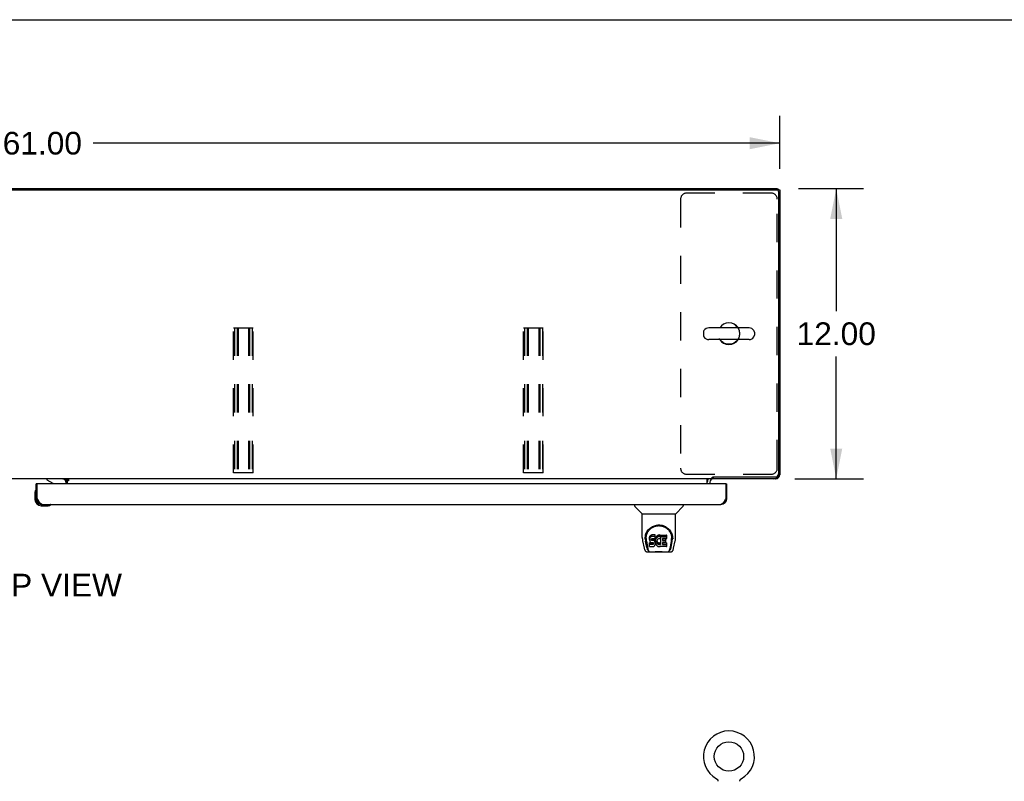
# Model space of a CAD drawing. Header units: inches. Extents: x 0 to 212, y 0 to 138.
# Tile 26 of 33: x 66 to 106, y 106 to 138. Entities that reach past the tile are written whole.
import ezdxf

# ---------------------------------------------------------------- set-up
doc = ezdxf.new("R2010")
doc.units = ezdxf.units.IN
doc.header["$LTSCALE"] = 11.6875
doc.header["$MEASUREMENT"] = 0
doc.linetypes.add('HIDDEN', pattern=[0.2, 0.1, -0.1])
doc.layers.get('0').update_dxf_attribs({"linetype": 'CONTINUOUS'})
for name, color, linetype in [('02___PRT_ALL_AXES', 7, 'CONTINUOUS'), ('BACK_SPLIT_NO', 7, 'CONTINUOUS'), ('DEFAULT_2', 8, 'HIDDEN'), ('DIMENSIONS', 7, 'CONTINUOUS')]:
    doc.layers.add(name, color=color, linetype=linetype)
doc.styles.get("Standard").update_dxf_attribs({"font": 'arial.ttf'})
doc.dimstyles.new('DIMSTYLE_1', dxfattribs={"dimtxt": 0.9375, "dimasz": 1.25, "dimexe": 0.09, "dimexo": 0.07, "dimgap": 0.0375, "dimtad": 0, "dimtih": 1, "dimtoh": 1, "dimzin": 4, "dimdsep": 46, "dimtxsty": 'Standard', "dimblk": '_FILLED', "dimblk1": '_FILLED', "dimblk2": '_FILLED', "dimcen": 0.09, "dimazin": 1, "dimtfac": 1, "dimtdec": 3, "dimtofl": 0, "dimtmove": 0, "dimatfit": 3, "dimldrblk": '_FILLED', "dimfxl": 0, "dimtolj": 1, "dimtzin": 4, "dimarcsym": 0})

# ---------------------------------------------------------------- blocks, each defined once
blk = doc.blocks.new('_FILLED')
at = {"color": 0, "linetype": 'ByBlock'}
blk.add_solid([(0, 0), (-1, 0.2), (-1, -0.2)], dxfattribs=at)
blk = doc.blocks.new('*D10')
at = {"layer": 'DIMENSIONS', "color": 2, "linetype": 'Continuous'}
for p, q in [((35.965, 131.337), (35.965, 133.518)), ((96.965, 131.337), (96.965, 133.518)), ((35.965, 132.393), (64.358, 132.393)), ((96.965, 132.393), (68.572, 132.393))]:
    blk.add_line(p, q, dxfattribs=at)
at = {"layer": 'DIMENSIONS', "color": 2, "linetype": 'Continuous', "xscale": 1.25, "yscale": 1.25, "zscale": 1.25, "rotation": 180}
blk.add_blockref('_FILLED', (35.965, 132.393), dxfattribs=at)
at = {"layer": 'DIMENSIONS', "color": 2, "linetype": 'Continuous', "xscale": 1.25, "yscale": 1.25, "zscale": 1.25}
blk.add_blockref('_FILLED', (96.965, 132.393), dxfattribs=at)
at = {"layer": 'DIMENSIONS', "color": 2, "linetype": 'Continuous', "insert": (66.465, 132.862), "char_height": 0.9375, "width": 3.27602, "attachment_point": 2, "line_spacing_factor": 0.9}
blk.add_mtext('61.00', dxfattribs=at)
blk = doc.blocks.new('*D11')
at = {"layer": 'BACK_SPLIT_NO', "color": 2, "linetype": 'Continuous'}
for p, q in [((97.736, 130.514), (100.424, 130.514)), ((99.299, 130.514), (99.299, 125.452)), ((99.299, 118.514), (99.299, 123.577)), ((97.593, 118.514), (100.424, 118.514))]:
    blk.add_line(p, q, dxfattribs=at)
at = {"layer": 'BACK_SPLIT_NO', "color": 2, "linetype": 'Continuous', "xscale": 1.25, "yscale": 1.25, "zscale": 1.25}
for p, rotation in [((99.299, 130.514), 90), ((99.299, 118.514), 270)]:
    blk.add_blockref('_FILLED', p, dxfattribs=dict(at, rotation=rotation))
at = {"layer": 'BACK_SPLIT_NO', "color": 2, "linetype": 'Continuous', "insert": (99.299, 124.983), "char_height": 0.9375, "width": 3.27602, "attachment_point": 2, "line_spacing_factor": 0.9}
blk.add_mtext('12.00', dxfattribs=at)

msp = doc.modelspace()

# ---------------------------------------------------------------- linework, layer by layer
at = {"color": 7, "linetype": 'Continuous'}
for p, q in [((0, 137.5), (212.5, 137.5)), ((36.079, 130.462), (96.85, 130.462)), ((96.861, 130.462), (96.861, 130.514)), ((96.861, 130.462), (96.965, 130.462)), ((96.916, 130.466), (96.913, 130.462)), ((96.913, 130.4), (96.913, 118.716)), ((95.692, 124.756), (94.029, 124.756)), ((93.807, 124.578), (93.807, 124.451)), ((95.692, 124.273), (94.029, 124.273)), ((95.915, 124.578), (95.915, 124.451)), ((94.162, 118.514), (37.517, 118.514)), ((66.657, 118.514), (66.657, 118.475)), ((67.415, 118.503), (67.479, 118.439)), ((67.486, 118.514), (67.486, 118.485)), ((94.162, 118.514), (94.162, 118.565)), ((94.208, 118.591), (96.788, 118.591)), ((94.215, 118.591), (94.215, 118.514)), ((96.798, 118.514), (96.798, 118.528)), ((96.916, 118.563), (96.893, 118.587)), ((96.951, 118.681), (96.965, 118.681)), ((66.277, 118.31), (66.215, 118.31)), ((66.657, 118.475), (66.895, 118.337)), ((67.444, 118.31), (67.444, 118.357)), ((67.486, 118.485), (67.554, 118.485)), ((67.486, 118.48), (67.486, 118.31)), ((67.554, 118.434), (67.486, 118.434)), ((67.554, 118.485), (67.554, 118.434)), ((93.965, 118.31), (93.965, 118.485)), ((94.715, 118.31), (94.777, 118.31)), ((66.155, 117.916), (66.155, 117.659)), ((66.202, 118.051), (66.202, 118.051)), ((66.215, 117.703), (66.257, 117.703)), ((66.215, 117.703), (66.215, 117.659)), ((94.777, 117.703), (94.735, 117.703)), ((66.418, 117.456), (66.461, 117.456)), ((66.418, 117.396), (66.674, 117.396)), ((66.712, 117.399), (66.674, 117.396)), ((66.803, 117.441), (66.807, 117.442)), ((66.807, 117.442), (66.808, 117.443)), ((90.961, 117.456), (90.961, 117.394)), ((91.27, 117.069), (90.973, 117.366)), ((92.66, 117.069), (92.957, 117.366)), ((92.969, 117.456), (92.969, 117.394)), ((91.276, 117.063), (92.654, 117.063)), ((91.276, 116.091), (91.276, 117.063)), ((92.654, 116.092), (92.654, 117.063)), ((91.401, 116.122), (91.4, 116.059)), ((91.581, 116.094), (91.579, 116.071)), ((91.579, 116.004), (91.579, 116.071)), ((91.586, 116.118), (91.581, 116.094)), ((91.581, 116.028), (91.581, 116.094)), ((91.595, 116.14), (91.586, 116.118)), ((91.586, 116.051), (91.586, 116.118)), ((91.595, 116.073), (91.586, 116.051)), ((91.609, 116.16), (91.595, 116.14)), ((91.595, 116.073), (91.595, 116.14)), ((91.609, 116.093), (91.595, 116.073)), ((91.617, 116.168), (91.609, 116.16)), ((91.609, 116.093), (91.609, 116.16)), ((91.617, 116.101), (91.609, 116.093)), ((91.627, 116.174), (91.617, 116.168)), ((91.617, 116.101), (91.617, 116.168)), ((91.627, 116.108), (91.617, 116.101)), ((91.648, 116.184), (91.627, 116.174)), ((91.627, 116.108), (91.627, 116.174)), ((91.648, 116.117), (91.627, 116.108)), ((91.672, 116.192), (91.648, 116.184)), ((91.648, 116.117), (91.648, 116.184)), ((91.672, 116.125), (91.648, 116.117)), ((91.811, 116.192), (91.672, 116.192)), ((91.672, 116.125), (91.672, 116.192)), ((91.811, 116.125), (91.672, 116.125)), ((91.813, 116.149), (91.811, 116.192)), ((91.811, 116.125), (91.811, 116.192)), ((91.813, 116.082), (91.811, 116.125)), ((91.811, 116.045), (91.812, 116.058)), ((91.812, 116.058), (91.813, 116.082)), ((91.813, 116.082), (91.813, 116.149)), ((91.826, 116.071), (91.82, 116.049)), ((91.834, 116.091), (91.826, 116.071)), ((91.826, 116.004), (91.826, 116.071)), ((91.845, 116.111), (91.834, 116.091)), ((91.834, 116.025), (91.834, 116.091)), ((91.858, 116.129), (91.845, 116.111)), ((91.845, 116.044), (91.845, 116.111)), ((91.858, 116.062), (91.845, 116.044)), ((91.873, 116.146), (91.858, 116.129)), ((91.858, 116.062), (91.858, 116.129)), ((91.873, 116.079), (91.858, 116.062)), ((91.889, 116.161), (91.873, 116.146)), ((91.873, 116.079), (91.873, 116.146)), ((91.889, 116.094), (91.873, 116.079)), ((91.907, 116.174), (91.889, 116.161)), ((91.889, 116.094), (91.889, 116.161)), ((91.907, 116.107), (91.889, 116.094)), ((91.928, 116.183), (91.907, 116.174)), ((91.907, 116.107), (91.907, 116.174)), ((91.928, 116.116), (91.907, 116.107)), ((91.95, 116.188), (91.928, 116.183)), ((91.928, 116.116), (91.928, 116.183)), ((91.95, 116.121), (91.928, 116.116)), ((91.972, 116.19), (91.95, 116.188)), ((91.95, 116.121), (91.95, 116.188)), ((91.972, 116.123), (91.95, 116.121)), ((91.972, 116.19), (91.994, 116.19)), ((91.972, 116.123), (91.972, 116.19)), ((91.994, 116.123), (91.972, 116.123)), ((92.005, 116.188), (91.994, 116.19)), ((91.994, 116.123), (91.994, 116.19)), ((92.005, 116.121), (91.994, 116.123)), ((92.016, 116.185), (92.005, 116.188)), ((92.005, 116.121), (92.005, 116.188)), ((92.016, 116.118), (92.005, 116.121)), ((92.036, 116.101), (92.01, 116.032)), ((92.035, 116.173), (92.016, 116.185)), ((92.016, 116.118), (92.016, 116.185)), ((92.035, 116.106), (92.016, 116.118)), ((92.035, 116.173), (92.035, 116.106)), ((92.036, 116.169), (92.036, 116.102)), ((92.045, 116.189), (92.282, 116.189)), ((92.045, 115.798), (92.045, 116.189)), ((92.045, 116.123), (92.282, 116.123)), ((92.286, 116.044), (92.286, 116.185)), ((92.529, 116.122), (92.53, 116.059)), ((91.291, 115.948), (91.356, 115.643)), ((91.463, 115.67), (91.411, 115.941)), ((91.438, 116.049), (91.438, 116.026)), ((91.447, 115.928), (91.504, 115.635)), ((91.581, 116.028), (91.579, 116.004)), ((91.579, 116.004), (91.58, 115.98)), ((91.58, 115.98), (91.584, 115.957)), ((91.586, 116.051), (91.581, 116.028)), ((91.581, 115.718), (91.581, 115.86)), ((91.584, 115.957), (91.592, 115.934)), ((91.645, 115.865), (91.586, 115.864)), ((91.586, 115.797), (91.586, 115.864)), ((91.645, 115.798), (91.586, 115.797)), ((91.586, 115.713), (91.73, 115.713)), ((91.592, 115.934), (91.605, 115.914)), ((91.605, 115.914), (91.621, 115.897)), ((91.621, 115.897), (91.641, 115.884)), ((91.641, 115.884), (91.652, 115.879)), ((91.706, 115.865), (91.645, 115.865)), ((91.645, 115.798), (91.645, 115.865)), ((91.706, 115.798), (91.645, 115.798)), ((91.65, 115.992), (91.651, 116.007)), ((91.651, 115.985), (91.65, 115.992)), ((91.651, 116.007), (91.653, 116.022)), ((91.651, 115.985), (91.651, 116.007)), ((91.653, 115.978), (91.651, 115.985)), ((91.652, 115.879), (91.664, 115.877)), ((91.653, 116.022), (91.656, 116.029)), ((91.653, 115.978), (91.653, 116.022)), ((91.657, 115.972), (91.653, 115.978)), ((91.656, 116.029), (91.662, 116.034)), ((91.657, 115.972), (91.657, 116.03)), ((91.664, 115.967), (91.657, 115.972)), ((91.662, 116.034), (91.676, 116.038)), ((91.664, 116.034), (91.663, 116.034)), ((91.678, 116.03), (91.664, 116.034)), ((91.664, 115.967), (91.664, 116.034)), ((91.678, 115.963), (91.664, 115.967)), ((91.664, 115.877), (91.711, 115.877)), ((91.676, 116.038), (91.691, 116.039)), ((91.702, 116.031), (91.678, 116.03)), ((91.678, 115.963), (91.678, 116.03)), ((91.702, 115.964), (91.678, 115.963)), ((91.691, 116.039), (91.804, 116.039)), ((91.726, 116.029), (91.702, 116.031)), ((91.702, 115.964), (91.702, 116.031)), ((91.726, 115.963), (91.702, 115.964)), ((91.721, 115.866), (91.706, 115.865)), ((91.706, 115.798), (91.706, 115.865)), ((91.721, 115.799), (91.706, 115.798)), ((91.711, 115.877), (91.719, 115.876)), ((91.719, 115.876), (91.726, 115.874)), ((91.728, 115.87), (91.721, 115.866)), ((91.721, 115.799), (91.721, 115.866)), ((91.728, 115.803), (91.721, 115.799)), ((91.749, 116.024), (91.726, 116.029)), ((91.726, 115.963), (91.726, 116.029)), ((91.749, 115.958), (91.726, 115.963)), ((91.726, 115.874), (91.732, 115.869)), ((91.729, 115.871), (91.728, 115.87)), ((91.728, 115.803), (91.728, 115.87)), ((91.733, 115.808), (91.728, 115.803)), ((91.73, 115.713), (91.742, 115.715)), ((91.732, 115.869), (91.737, 115.863)), ((91.733, 115.808), (91.733, 115.868)), ((91.742, 115.82), (91.733, 115.808)), ((91.737, 115.863), (91.743, 115.85)), ((91.742, 115.82), (91.742, 115.852)), ((91.745, 115.827), (91.742, 115.82)), ((91.742, 115.715), (91.753, 115.719)), ((91.743, 115.85), (91.746, 115.835)), ((91.745, 115.827), (91.745, 115.839)), ((91.746, 115.835), (91.745, 115.827)), ((91.76, 116.019), (91.749, 116.024)), ((91.749, 115.958), (91.749, 116.024)), ((91.76, 115.953), (91.749, 115.958)), ((91.753, 115.719), (91.773, 115.733)), ((91.77, 116.013), (91.76, 116.019)), ((91.76, 115.953), (91.76, 116.019)), ((91.77, 115.946), (91.76, 115.953)), ((91.787, 115.996), (91.77, 116.013)), ((91.77, 115.946), (91.77, 116.013)), ((91.787, 115.929), (91.77, 115.946)), ((91.773, 115.733), (91.79, 115.75)), ((91.801, 115.976), (91.787, 115.996)), ((91.787, 115.929), (91.787, 115.996)), ((91.801, 115.909), (91.787, 115.929)), ((91.79, 115.75), (91.797, 115.76)), ((91.797, 115.76), (91.802, 115.77)), ((91.81, 115.954), (91.801, 115.976)), ((91.801, 115.909), (91.801, 115.976)), ((91.81, 115.887), (91.801, 115.909)), ((91.802, 115.77), (91.811, 115.793)), ((91.804, 116.039), (91.809, 116.04)), ((91.809, 116.04), (91.811, 116.045)), ((91.811, 115.95), (91.81, 115.954)), ((91.81, 115.887), (91.81, 115.954)), ((91.816, 115.864), (91.81, 115.887)), ((91.816, 116.028), (91.811, 115.983)), ((91.811, 115.916), (91.811, 115.983)), ((91.816, 115.961), (91.811, 115.916)), ((91.811, 115.916), (91.812, 115.894)), ((91.811, 115.793), (91.817, 115.816)), ((91.812, 115.894), (91.815, 115.872)), ((91.815, 115.872), (91.82, 115.85)), ((91.82, 116.049), (91.816, 116.028)), ((91.816, 115.961), (91.816, 116.028)), ((91.82, 115.983), (91.816, 115.961)), ((91.819, 115.84), (91.816, 115.864)), ((91.817, 115.816), (91.819, 115.84)), ((91.819, 115.84), (91.819, 115.854)), ((91.82, 115.983), (91.82, 116.049)), ((91.826, 116.004), (91.82, 115.983)), ((91.82, 115.85), (91.827, 115.829)), ((91.834, 116.025), (91.826, 116.004)), ((91.827, 115.829), (91.848, 115.79)), ((91.845, 116.044), (91.834, 116.025)), ((91.848, 115.79), (91.861, 115.771)), ((91.861, 115.771), (91.875, 115.755)), ((91.875, 115.755), (91.892, 115.74)), ((91.881, 115.932), (91.88, 115.905)), ((91.88, 115.905), (91.882, 115.892)), ((91.884, 115.959), (91.881, 115.932)), ((91.882, 115.892), (91.882, 115.932)), ((91.882, 115.892), (91.885, 115.879)), ((91.883, 115.951), (91.885, 115.946)), ((91.888, 115.971), (91.884, 115.959)), ((91.885, 115.946), (91.895, 115.921)), ((91.885, 115.879), (91.885, 115.946)), ((91.885, 115.879), (91.895, 115.854)), ((91.894, 115.983), (91.888, 115.971)), ((91.892, 115.74), (91.909, 115.726)), ((91.908, 116.006), (91.894, 115.983)), ((91.895, 115.921), (91.908, 115.898)), ((91.895, 115.854), (91.895, 115.921)), ((91.895, 115.854), (91.908, 115.831)), ((91.916, 116.017), (91.908, 116.006)), ((91.908, 115.898), (91.917, 115.888)), ((91.908, 115.831), (91.908, 115.898)), ((91.908, 115.831), (91.917, 115.821)), ((91.909, 115.726), (91.919, 115.721)), ((91.927, 116.024), (91.916, 116.017)), ((91.917, 115.888), (91.927, 115.879)), ((91.917, 115.821), (91.917, 115.888)), ((91.917, 115.821), (91.927, 115.812)), ((91.919, 115.721), (91.93, 115.717)), ((91.952, 116.035), (91.927, 116.024)), ((91.927, 115.879), (91.938, 115.872)), ((91.927, 115.812), (91.927, 115.879)), ((91.927, 115.812), (91.938, 115.805)), ((91.93, 115.717), (91.951, 115.712)), ((91.938, 115.872), (91.951, 115.867)), ((91.938, 115.805), (91.938, 115.872)), ((91.938, 115.805), (91.951, 115.8)), ((91.951, 115.867), (91.964, 115.864)), ((91.951, 115.8), (91.951, 115.867)), ((91.951, 115.8), (91.964, 115.798)), ((91.951, 115.712), (91.973, 115.709)), ((91.965, 116.038), (91.952, 116.035)), ((91.964, 115.864), (91.977, 115.864)), ((91.964, 115.798), (91.964, 115.864)), ((91.964, 115.798), (91.977, 115.797)), ((91.978, 116.038), (91.965, 116.038)), ((91.973, 115.709), (91.996, 115.712)), ((91.977, 115.864), (91.99, 115.866)), ((91.977, 115.797), (91.977, 115.864)), ((91.977, 115.797), (91.99, 115.799)), ((91.991, 116.035), (91.978, 116.038)), ((91.99, 115.866), (92.003, 115.87)), ((91.99, 115.799), (91.99, 115.866)), ((91.99, 115.799), (92.003, 115.803)), ((92.004, 116.03), (91.991, 116.035)), ((91.996, 115.712), (92.017, 115.719)), ((92.003, 115.87), (92.015, 115.875)), ((92.003, 115.803), (92.003, 115.87)), ((92.003, 115.803), (92.015, 115.809)), ((92.015, 115.875), (92.026, 115.883)), ((92.015, 115.809), (92.015, 115.875)), ((92.015, 115.809), (92.026, 115.816)), ((92.017, 115.719), (92.036, 115.731)), ((92.026, 115.883), (92.026, 115.816)), ((92.033, 115.882), (92.045, 115.864)), ((92.033, 115.815), (92.045, 115.798)), ((92.047, 115.731), (92.036, 115.731)), ((92.036, 115.731), (92.036, 115.731)), ((92.047, 115.718), (92.047, 115.731)), ((92.282, 115.713), (92.051, 115.713)), ((92.115, 116.035), (92.115, 115.967)), ((92.116, 115.876), (92.116, 115.799)), ((92.282, 116.039), (92.119, 116.039)), ((92.119, 116.03), (92.251, 116.03)), ((92.119, 115.963), (92.251, 115.963)), ((92.251, 115.881), (92.121, 115.881)), ((92.121, 115.861), (92.282, 115.861)), ((92.121, 115.794), (92.282, 115.794)), ((92.255, 115.885), (92.255, 116.025)), ((92.287, 115.718), (92.287, 115.857)), ((92.425, 115.635), (92.482, 115.925)), ((92.467, 115.67), (92.519, 115.941)), ((92.482, 115.925), (92.483, 115.929)), ((92.536, 116.049), (92.536, 116.049)), ((92.536, 116.036), (92.536, 116.036)), ((92.574, 115.643), (92.639, 115.948)), ((91.48, 115.488), (92.45, 115.488)), ((91.522, 115.567), (91.515, 115.567)), ((91.521, 115.571), (91.524, 115.561)), ((91.524, 115.56), (91.524, 115.561)), ((91.567, 115.488), (91.561, 115.488)), ((91.567, 115.488), (91.565, 115.488)), ((92.364, 115.488), (92.363, 115.488)), ((92.406, 115.561), (92.409, 115.571)), ((92.406, 115.56), (92.406, 115.561)), ((92.415, 115.567), (92.408, 115.567)), ((94.345, 106.113), (94.345, 106.113)), ((94.345, 106.113), (94.349, 106.111)), ((94.349, 106.111), (94.353, 106.108)), ((94.353, 106.108), (94.356, 106.106)), ((94.356, 106.106), (94.36, 106.103)), ((94.36, 106.103), (94.363, 106.1)), ((94.363, 106.1), (94.367, 106.097)), ((94.367, 106.098), (94.37, 106.094)), ((94.37, 106.095), (94.373, 106.091)), ((94.373, 106.091), (94.376, 106.088)), ((94.376, 106.088), (94.379, 106.085)), ((94.379, 106.085), (94.382, 106.081)), ((94.382, 106.081), (94.385, 106.078)), ((94.385, 106.078), (94.387, 106.074)), ((94.387, 106.074), (94.39, 106.071)), ((94.39, 106.071), (94.392, 106.067)), ((94.392, 106.067), (94.394, 106.063)), ((94.394, 106.063), (94.396, 106.059)), ((94.396, 106.059), (94.398, 106.055)), ((94.398, 106.055), (94.4, 106.051)), ((94.4, 106.051), (94.401, 106.047)), ((94.401, 106.047), (94.403, 106.043)), ((94.403, 106.043), (94.404, 106.038)), ((94.404, 106.038), (94.405, 106.034)), ((94.406, 106.03), (94.407, 106.025)), ((95.313, 106.004), (95.313, 106.008)), ((95.314, 106.017), (95.314, 106.021)), ((95.316, 106.03), (95.317, 106.034)), ((95.317, 106.034), (95.318, 106.038)), ((95.318, 106.038), (95.319, 106.043)), ((95.319, 106.043), (95.321, 106.047)), ((95.321, 106.047), (95.322, 106.051)), ((95.322, 106.051), (95.324, 106.055)), ((95.324, 106.055), (95.326, 106.059)), ((95.326, 106.059), (95.328, 106.063)), ((95.328, 106.063), (95.33, 106.067)), ((95.33, 106.067), (95.332, 106.071)), ((95.332, 106.071), (95.335, 106.074)), ((95.335, 106.074), (95.337, 106.078)), ((95.337, 106.078), (95.34, 106.081)), ((95.34, 106.081), (95.343, 106.085)), ((95.343, 106.085), (95.346, 106.088)), ((95.346, 106.088), (95.349, 106.091)), ((95.349, 106.091), (95.352, 106.095)), ((95.352, 106.094), (95.355, 106.098)), ((95.355, 106.097), (95.359, 106.1)), ((95.358, 106.1), (95.362, 106.103)), ((95.362, 106.103), (95.366, 106.106)), ((95.366, 106.106), (95.369, 106.108)), ((95.369, 106.108), (95.373, 106.111)), ((95.369, 106.108), (95.371, 106.109)), ((95.373, 106.111), (95.377, 106.113)), ((95.377, 106.113), (95.377, 106.113))]:
    msp.add_line(p, q, dxfattribs=at)
at = {"color": 3, "linetype": 'Continuous'}
for p, q in [((36.069, 130.514), (96.861, 130.514)), ((96.965, 130.462), (96.965, 118.681)), ((67.486, 118.503), (67.314, 118.503)), ((96.798, 118.514), (94.211, 118.514)), ((66.215, 117.703), (66.215, 118.31)), ((66.257, 117.703), (66.257, 118.29)), ((94.715, 118.31), (66.277, 118.31)), ((67.554, 118.48), (67.486, 118.48)), ((94.069, 118.372), (94.069, 118.31)), ((94.735, 118.29), (94.735, 117.703)), ((94.777, 117.703), (94.777, 118.31)), ((66.27, 117.678), (66.257, 117.703)), ((94.735, 117.703), (94.722, 117.678)), ((66.277, 117.666), (66.27, 117.678)), ((66.283, 117.653), (66.277, 117.666)), ((66.29, 117.641), (66.283, 117.653)), ((66.297, 117.629), (66.29, 117.641)), ((66.461, 117.456), (94.531, 117.456)), ((94.709, 117.653), (94.702, 117.641)), ((94.716, 117.666), (94.709, 117.653)), ((94.722, 117.678), (94.716, 117.666))]:
    msp.add_line(p, q, dxfattribs=at)
at = {"color": 7, "linetype": 'Continuous'}
for points in [[(93.965, 118.485), (93.966, 118.485), (93.968, 118.485), (93.97, 118.485), (93.972, 118.486), (93.974, 118.487), (93.975, 118.488), (93.977, 118.489), (93.979, 118.491), (93.98, 118.492), (93.982, 118.494), (93.983, 118.496), (93.985, 118.498), (93.988, 118.503)], [(93.988, 118.503), (93.989, 118.505), (93.99, 118.507), (93.992, 118.508), (93.993, 118.51), (93.995, 118.512), (93.996, 118.513), (93.998, 118.514), (93.999, 118.514), (94, 118.514), (94.002, 118.514)], [(94.162, 118.565), (94.164, 118.567), (94.165, 118.568), (94.166, 118.57), (94.168, 118.571), (94.169, 118.573), (94.171, 118.574), (94.172, 118.575), (94.173, 118.576), (94.174, 118.577), (94.175, 118.577), (94.176, 118.578), (94.178, 118.578), (94.179, 118.579), (94.18, 118.579)], [(94.18, 118.579), (94.183, 118.58), (94.185, 118.581), (94.186, 118.581), (94.188, 118.582), (94.19, 118.582), (94.192, 118.583), (94.194, 118.584), (94.196, 118.585), (94.199, 118.586), (94.201, 118.588), (94.204, 118.589), (94.206, 118.59), (94.208, 118.591)], [(66.202, 118.051), (66.201, 118.05), (66.201, 118.048), (66.2, 118.045)], [(66.808, 117.443), (66.81, 117.443), (66.81, 117.443)], [(91.394, 116.049), (91.397, 116.091), (91.404, 116.143), (91.416, 116.192), (91.431, 116.238), (91.45, 116.282), (91.471, 116.323), (91.496, 116.361), (91.523, 116.397), (91.552, 116.43), (91.584, 116.461), (91.619, 116.49), (91.655, 116.515), (91.694, 116.538), (91.735, 116.558), (91.778, 116.575), (91.823, 116.589), (91.869, 116.598), (91.916, 116.605), (91.963, 116.607), (92.01, 116.605), (92.057, 116.599), (92.103, 116.59), (92.148, 116.577), (92.191, 116.56), (92.232, 116.54), (92.271, 116.518), (92.308, 116.492), (92.343, 116.464), (92.375, 116.433), (92.405, 116.4), (92.432, 116.364), (92.456, 116.326), (92.478, 116.286), (92.497, 116.243), (92.513, 116.197), (92.525, 116.148), (92.533, 116.097), (92.536, 116.049)], [(91.438, 116.049), (91.438, 116.069), (91.44, 116.093), (91.442, 116.117), (91.446, 116.141), (91.451, 116.165), (91.457, 116.188), (91.463, 116.211), (91.471, 116.233), (91.48, 116.254), (91.489, 116.275), (91.499, 116.296), (91.51, 116.315), (91.522, 116.334), (91.534, 116.352), (91.547, 116.369), (91.56, 116.386), (91.574, 116.402), (91.588, 116.417), (91.602, 116.431), (91.617, 116.444), (91.632, 116.457), (91.647, 116.469), (91.662, 116.48), (91.678, 116.491), (91.694, 116.501), (91.709, 116.51), (91.725, 116.518)], [(91.725, 116.518), (91.741, 116.526), (91.757, 116.533), (91.773, 116.54), (91.789, 116.546), (91.805, 116.551), (91.821, 116.556), (91.837, 116.56), (91.853, 116.564), (91.869, 116.567), (91.885, 116.57), (91.901, 116.572), (91.916, 116.574), (91.932, 116.575), (91.948, 116.576), (91.964, 116.576), (91.98, 116.576), (91.996, 116.575), (92.012, 116.574), (92.028, 116.572), (92.044, 116.57), (92.06, 116.567), (92.076, 116.564), (92.092, 116.56), (92.108, 116.556), (92.124, 116.551), (92.14, 116.546), (92.156, 116.54), (92.172, 116.534), (92.188, 116.526)], [(92.188, 116.526), (92.204, 116.519), (92.22, 116.51), (92.236, 116.501), (92.251, 116.491), (92.267, 116.481), (92.282, 116.47), (92.297, 116.458), (92.312, 116.445), (92.327, 116.432), (92.342, 116.417), (92.356, 116.402), (92.37, 116.387), (92.383, 116.37), (92.396, 116.353), (92.408, 116.334), (92.42, 116.316), (92.43, 116.296), (92.441, 116.276), (92.45, 116.255), (92.459, 116.233), (92.466, 116.211), (92.473, 116.188), (92.479, 116.165), (92.484, 116.142), (92.487, 116.118), (92.49, 116.094), (92.491, 116.069), (92.492, 116.049)], [(91.276, 116.091), (91.277, 116.064), (91.28, 116.022), (91.285, 115.98), (91.291, 115.948)], [(92.639, 115.948), (92.645, 115.979), (92.65, 116.021), (92.653, 116.064), (92.654, 116.092)], [(91.394, 116.036), (91.394, 116.04), (91.394, 116.049)], [(91.438, 116.026), (91.438, 116.01), (91.44, 115.981), (91.443, 115.953), (91.447, 115.928)], [(91.586, 115.864), (91.585, 115.864), (91.585, 115.864), (91.585, 115.864), (91.584, 115.864), (91.584, 115.864), (91.583, 115.863), (91.583, 115.863), (91.583, 115.863), (91.582, 115.862), (91.582, 115.862), (91.582, 115.861), (91.582, 115.861), (91.581, 115.86), (91.581, 115.86)], [(91.586, 115.797), (91.585, 115.797), (91.585, 115.797), (91.585, 115.797), (91.584, 115.797), (91.584, 115.797), (91.583, 115.797), (91.583, 115.796), (91.583, 115.796), (91.582, 115.796), (91.582, 115.795), (91.582, 115.795), (91.582, 115.794), (91.581, 115.794), (91.581, 115.793)], [(92.483, 115.929), (92.483, 115.932), (92.484, 115.935), (92.484, 115.938), (92.485, 115.941), (92.485, 115.944), (92.486, 115.947), (92.486, 115.951), (92.487, 115.954), (92.487, 115.958), (92.488, 115.961), (92.488, 115.965), (92.489, 115.969), (92.489, 115.973), (92.49, 115.977), (92.49, 115.981), (92.49, 115.986), (92.491, 115.99), (92.491, 115.994), (92.491, 115.999), (92.491, 116.004), (92.492, 116.008), (92.492, 116.013), (92.492, 116.018), (92.492, 116.023), (92.492, 116.049)], [(92.536, 116.049), (92.536, 116.041), (92.536, 116.036)], [(91.356, 115.643), (91.36, 115.628), (91.365, 115.607), (91.371, 115.588), (91.377, 115.572), (91.384, 115.557), (91.391, 115.543), (91.399, 115.531), (91.409, 115.52), (91.42, 115.51), (91.432, 115.501), (91.446, 115.495), (91.461, 115.49), (91.476, 115.488), (91.48, 115.488)], [(91.504, 115.635), (91.507, 115.624), (91.51, 115.61), (91.513, 115.596), (91.517, 115.583), (91.521, 115.571)], [(91.524, 115.56), (91.53, 115.548), (91.536, 115.536), (91.542, 115.525), (91.549, 115.516), (91.556, 115.508), (91.564, 115.501), (91.573, 115.495), (91.583, 115.491), (91.593, 115.489), (91.601, 115.488)], [(91.682, 115.488), (91.702, 115.489), (91.724, 115.49), (91.747, 115.492), (91.772, 115.495), (91.798, 115.498), (91.825, 115.501), (91.852, 115.503), (91.88, 115.506), (91.909, 115.507), (91.938, 115.509), (91.968, 115.509), (91.997, 115.508), (92.026, 115.507), (92.054, 115.505), (92.082, 115.503), (92.109, 115.5), (92.135, 115.497), (92.16, 115.495), (92.184, 115.492), (92.207, 115.49), (92.228, 115.489), (92.248, 115.488)], [(91.682, 115.488), (91.704, 115.489), (91.73, 115.49), (91.758, 115.493), (91.786, 115.496), (91.815, 115.498), (91.844, 115.501), (91.873, 115.504), (91.904, 115.505), (91.934, 115.507), (91.964, 115.507), (91.995, 115.507), (92.025, 115.505), (92.056, 115.504), (92.085, 115.501), (92.115, 115.498), (92.143, 115.496), (92.172, 115.493), (92.199, 115.49), (92.226, 115.489), (92.248, 115.488)], [(92.329, 115.488), (92.337, 115.489), (92.347, 115.491), (92.357, 115.495), (92.366, 115.501), (92.374, 115.507), (92.381, 115.516), (92.388, 115.525), (92.394, 115.535), (92.4, 115.548), (92.406, 115.56)], [(92.409, 115.571), (92.413, 115.583), (92.417, 115.596), (92.42, 115.61), (92.423, 115.624), (92.425, 115.635)], [(92.45, 115.488), (92.464, 115.489), (92.478, 115.492), (92.49, 115.497), (92.502, 115.504), (92.512, 115.512), (92.522, 115.521), (92.53, 115.531), (92.537, 115.541), (92.544, 115.553), (92.55, 115.565), (92.556, 115.579), (92.561, 115.595), (92.566, 115.611), (92.571, 115.63), (92.574, 115.643)], [(94.405, 106.034), (94.406, 106.03), (94.407, 106.025), (94.408, 106.021), (94.408, 106.017), (94.409, 106.012), (94.409, 106.008), (94.409, 106.004)], [(94.408, 106.017), (94.409, 106.012), (94.409, 106.008)], [(95.313, 106.008), (95.313, 106.012), (95.314, 106.017), (95.314, 106.021), (95.315, 106.025), (95.316, 106.03)]]:
    msp.add_lwpolyline(points, dxfattribs=at)
at = {"color": 3, "linetype": 'Continuous'}
for points in [[(96.783, 118.523), (96.783, 118.523), (96.791, 118.517), (96.798, 118.514)], [(96.965, 118.681), (96.963, 118.689), (96.957, 118.696), (96.956, 118.697)], [(66.461, 117.456), (66.458, 117.457), (66.455, 117.457), (66.452, 117.457), (66.448, 117.458), (66.445, 117.458), (66.442, 117.459), (66.438, 117.46), (66.435, 117.462), (66.432, 117.463), (66.428, 117.464), (66.425, 117.466), (66.422, 117.468), (66.419, 117.47), (66.415, 117.472), (66.412, 117.474), (66.409, 117.476), (66.405, 117.479), (66.402, 117.482), (66.399, 117.484), (66.395, 117.487), (66.392, 117.491), (66.389, 117.494), (66.386, 117.497), (66.382, 117.501), (66.379, 117.504), (66.376, 117.508), (66.372, 117.512), (66.369, 117.516), (66.366, 117.52), (66.363, 117.524), (66.359, 117.529), (66.356, 117.533), (66.353, 117.538), (66.349, 117.542), (66.346, 117.547), (66.343, 117.552), (66.339, 117.557), (66.336, 117.562), (66.333, 117.567), (66.33, 117.573), (66.326, 117.578), (66.323, 117.583), (66.32, 117.589), (66.316, 117.594), (66.313, 117.6), (66.31, 117.606), (66.306, 117.612), (66.303, 117.617), (66.3, 117.623), (66.297, 117.629)], [(94.702, 117.641), (94.696, 117.629), (94.693, 117.623), (94.689, 117.617), (94.686, 117.612), (94.683, 117.606), (94.679, 117.6), (94.676, 117.594), (94.673, 117.589), (94.669, 117.583), (94.666, 117.578), (94.663, 117.573), (94.66, 117.567), (94.656, 117.562), (94.653, 117.557), (94.65, 117.552), (94.646, 117.547), (94.643, 117.542), (94.64, 117.538), (94.637, 117.533), (94.633, 117.529), (94.63, 117.524), (94.627, 117.52), (94.623, 117.516), (94.62, 117.512), (94.617, 117.508), (94.613, 117.504), (94.61, 117.501), (94.607, 117.497), (94.604, 117.494), (94.6, 117.491), (94.597, 117.487), (94.594, 117.484), (94.59, 117.482), (94.587, 117.479), (94.584, 117.476), (94.58, 117.474), (94.577, 117.472), (94.574, 117.47), (94.571, 117.468), (94.567, 117.466), (94.564, 117.464), (94.561, 117.463), (94.557, 117.462), (94.554, 117.46), (94.551, 117.459), (94.547, 117.458), (94.544, 117.458), (94.541, 117.457), (94.538, 117.457), (94.534, 117.457), (94.531, 117.456)]]:
    msp.add_lwpolyline(points, dxfattribs=at)
at = {"color": 7, "linetype": 'Continuous'}
msp.add_circle((94.861, 107.032), 0.609, dxfattribs=at)
for centre, radius, start, end in [((96.85, 130.4), 0.0625, 0, 90), ((93.932, 124.578), 0.125, 146.8152, 180), ((94.029, 124.514), 0.241, 90, 146.8152), ((94.861, 124.514), 0.452, 32.2979, 147.7021), ((95.692, 124.514), 0.241, 33.1848, 90), ((95.79, 124.578), 0.125, 0, 33.1848), ((93.932, 124.451), 0.125, 180, 213.1848), ((94.029, 124.514), 0.241, 213.1848, 270), ((94.861, 124.514), 0.452, 212.2955, 327.7045), ((95.692, 124.514), 0.241, 270, 326.8152), ((95.79, 124.451), 0.125, 326.8152, 360), ((67.287, 118.357), 0.157, 79.8896, 90), ((67.287, 118.357), 0.157, 0, 68.6178), ((94.211, 118.372), 0.246, 144.6728, 180), ((96.788, 118.716), 0.125, 270, 360), ((66.845, 118.251), 0.1, 36.5468, 59.908), ((66.405, 117.916), 0.25, 149.1101, 180), ((66.203, 118.036), 0.015, 96.3796, 149.1101), ((66.2, 118.036), 0.015, 0, 83.6204), ((66.418, 117.659), 0.263, 180, 270), ((66.418, 117.659), 0.203, 180, 270), ((66.674, 117.646), 0.25, 270, 300.8899), ((66.795, 117.441), 0.015, 6.3796, 90), ((66.795, 117.445), 0.015, 300.8899, 353.6204), ((91, 117.394), 0.0394, 180, 225), ((92.93, 117.394), 0.0394, 315, 360), ((91.284, 117.082), 0.0197, 225, 270), ((92.646, 117.082), 0.0197, 270, 315), ((94.861, 107.032), 1.054, 299.1042, 240.8958)]:
    msp.add_arc(centre, radius, start, end, dxfattribs=at)
at = {"color": 3, "linetype": 'Continuous'}
for centre, radius, start, end in [((96.798, 130.348), 0.167, 43.5009, 67.5), ((67.371, 118.399), 0.115, 0, 64.7498), ((94.211, 118.372), 0.142, 90, 180), ((96.718, 118.761), 0.246, 270, 360), ((96.798, 118.681), 0.167, 270, 360), ((66.277, 118.29), 0.02, 90, 180), ((94.715, 118.29), 0.02, 0, 90), ((66.461, 117.703), 0.246, 180, 270), ((94.531, 117.703), 0.246, 270, 360)]:
    msp.add_arc(centre, radius, start, end, dxfattribs=at)
at = {"color": 7, "linetype": 'Continuous'}
for centre, major_axis, ratio, start_param, end_param in [((91.965, 116.049), (0, 0.565), 0.999848, 1.129542, 1.76365), ((92.032, 116.169), (0.00448, 0), 1, 0.003891, 0.905353), ((92.032, 116.102), (0.00448, 0), 1, 0.003842, 0.905353), ((92.032, 116.102), (0, 0.00448), 1, -1.937287, -1.566955), ((92.282, 116.185), (0.00448, 0), 1, 0, 1.570796), ((92.282, 116.118), (0.00448, 0), 1, 0, 1.570796), ((91.965, 116.049), (0, 0.565), 0.999848, 4.519536, 5.157611), ((91.521, 115.921), (0.007, 0.354), 0.213027, -3.923008, -3.13761), ((91.586, 115.718), (0.00483, 0), 1, -3.141593, -1.570796), ((92.006, 116.034), (0, 0.00448), 1, -3.557718, -1.937287), ((92.029, 115.879), (0, 0.00448), 1, -0.975826, 0.651783), ((92.029, 115.813), (0, 0.00448), 1, -0.975826, 0.651783), ((92.051, 115.718), (0.00448, 0), 1, -3.141593, -1.570796), ((92.119, 116.035), (0.00448, 0), 1, 1.570796, 3.141593), ((92.119, 116.034), (0.00448, 0), 1, -3.141593, -1.570796), ((92.119, 115.967), (0.00448, 0), 1, -3.141593, -1.570796), ((92.121, 115.876), (0.00448, 0), 1, 1.570796, 3.141593), ((92.121, 115.866), (0.00448, 0), 1, -3.141593, -1.570796), ((92.121, 115.799), (0.00448, 0), 1, -3.141593, -1.570796), ((92.251, 116.025), (0.00448, 0), 1, 0, 1.570796), ((92.251, 115.958), (0.00448, 0), 1, 0, 1.570796), ((92.251, 115.885), (0.00448, 0), 1, -1.570796, 0), ((92.282, 116.044), (0.00448, 0), 1, -1.570796, 0), ((92.282, 115.857), (0.00448, 0), 1, 0, 1.570796), ((92.282, 115.79), (0.00448, 0), 1, 0, 1.570796), ((92.282, 115.718), (0.00448, 0), 1, -1.570796, 0), ((92.409, 115.921), (-0.007, 0.354), 0.213027, -3.145575, -2.360177)]:
    msp.add_ellipse(centre, major_axis=major_axis, ratio=ratio, start_param=start_param, end_param=end_param, dxfattribs=at)
at = {"layer": '02___PRT_ALL_AXES', "color": 3, "linetype": 'Continuous'}
msp.add_line((67.314, 118.503), (67.314, 118.514), dxfattribs=at)
at = {"layer": '02___PRT_ALL_AXES', "color": 8, "linetype": 'HIDDEN'}
msp.add_circle((94.861, 124.514), 0.438, dxfattribs=at)
at = {"layer": 'DEFAULT_2', "color": 8, "linetype": 'HIDDEN'}
for p, q in [((96.611, 130.327), (93.111, 130.327)), ((92.861, 130.077), (92.861, 118.952)), ((96.861, 118.952), (96.861, 130.077)), ((74.371, 124.761), (75.184, 124.761)), ((74.371, 118.761), (74.371, 124.761)), ((74.411, 124.761), (74.411, 118.761)), ((74.519, 124.761), (74.519, 118.761)), ((74.559, 124.761), (74.559, 118.761)), ((74.996, 124.761), (74.996, 118.761)), ((75.036, 124.761), (75.036, 118.761)), ((75.144, 124.761), (75.144, 118.761)), ((75.184, 118.761), (75.184, 124.761)), ((86.371, 124.761), (87.184, 124.761)), ((86.371, 118.761), (86.371, 124.761)), ((86.411, 124.761), (86.411, 118.761)), ((86.519, 124.761), (86.519, 118.761)), ((86.559, 124.761), (86.559, 118.761)), ((86.996, 124.761), (86.996, 118.761)), ((87.036, 124.761), (87.036, 118.761)), ((87.144, 124.761), (87.144, 118.761)), ((87.184, 118.761), (87.184, 124.761)), ((75.184, 118.761), (74.371, 118.761)), ((87.184, 118.761), (86.371, 118.761)), ((93.111, 118.702), (96.611, 118.702)), ((94.345, 106.113), (94.345, 106.113)), ((94.351, 106.109), (94.353, 106.108))]:
    msp.add_line(p, q, dxfattribs=at)
for centre, start, end in [((93.111, 130.077), 90, 180), ((96.611, 130.077), 0, 90), ((93.111, 118.952), 180, 270), ((96.611, 118.952), 270, 360)]:
    msp.add_arc(centre, 0.25, start, end, dxfattribs=at)

# ---------------------------------------------------------------- texts
at = {"layer": 'DIMENSIONS', "color": 2, "linetype": 'Continuous', "insert": (66.557, 114.586), "char_height": 0.9375, "width": 6.38824, "attachment_point": 2, "line_spacing_factor": 0.9}
msp.add_mtext('TOP VIEW', dxfattribs=at)

# ---------------------------------------------------------------- dimensions: what is measured, and where the dimension line sits
at = {"layer": 'BACK_SPLIT_NO', "color": 2, "linetype": 'Continuous'}
dim = msp.add_linear_dim(base=(99.299, 118.514), p1=(97.666, 130.514), p2=(97.523, 118.514), angle=270, dimstyle='DIMSTYLE_1', dxfattribs=at)
dim.commit()
dim.dimension.update_dxf_attribs({"geometry": '*D11', "text_midpoint": (99.339, 124.509), "dimtype": 160})
at = {"layer": 'DIMENSIONS', "color": 2, "linetype": 'Continuous'}
dim = msp.add_linear_dim(base=(35.965, 132.393), p1=(96.965, 133.588), p2=(35.965, 133.588), angle=180, dimstyle='DIMSTYLE_1', dxfattribs=at)
dim.commit()
dim.dimension.update_dxf_attribs({"geometry": '*D10', "text_midpoint": (66.458, 132.388), "dimtype": 160})

doc.saveas('drawing.dxf')
